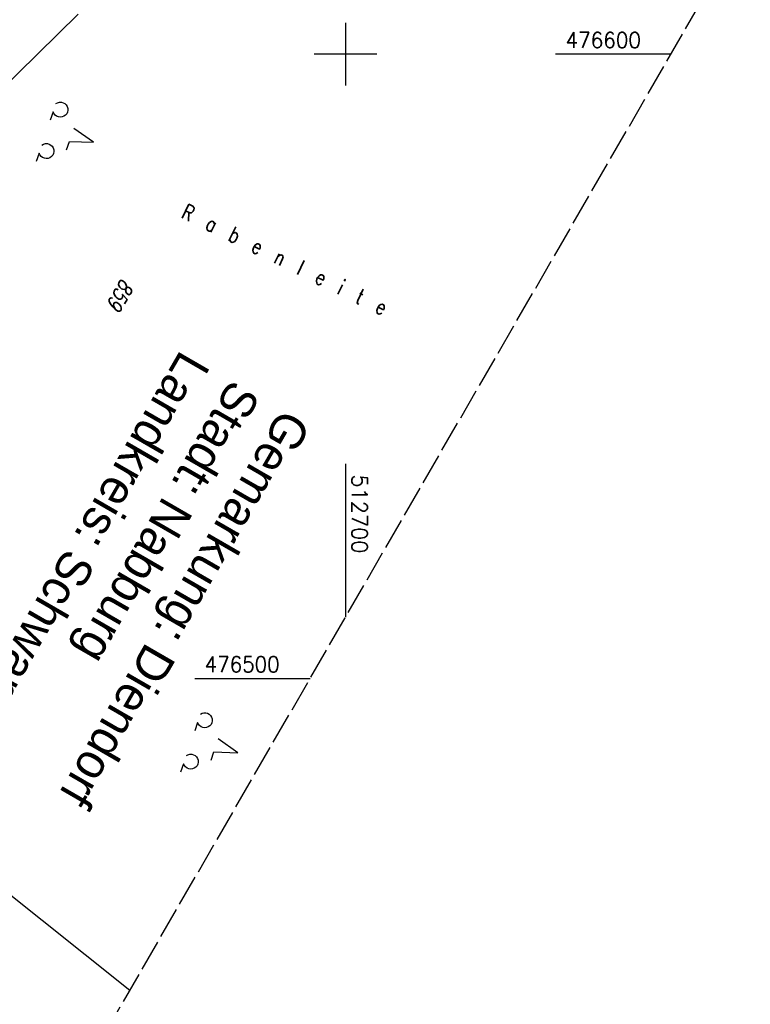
# Model space of a CAD drawing. Extents: x 512293 to 513004, y 476235 to 477180.
# Tile 10 of 25: x 512648 to 512765, y 476448 to 476606. Entities that reach past the tile are written whole.
import ezdxf

# ---------------------------------------------------------------- set-up
doc = ezdxf.new("R2010")
doc.units = 0
doc.header["$LTSCALE"] = 10
doc.header["$MEASUREMENT"] = 0
doc.linetypes.add('LT00', pattern=[0])
doc.linetypes.add('LT14', pattern=[0.6, 0.5, -0.1])
doc.layers.get('0').update_dxf_attribs({"linetype": 'LT00'})
doc.layers.add('-BLATT_88-RAND', color=7, linetype='LT14', plot=False)
for name, color, linetype in [('DFK_BES-NAME', 255, 'LT00'), ('DFK_FLUR_NR', 250, 'LT00'), ('DFK_KATASTER', 250, 'LT00'), ('DFK_NUTZUNG', 250, 'LT00'), ('GRENZNAME', 250, 'Continuous'), ('V88_RASTER', 250, 'LT00')]:
    doc.layers.add(name, color=color, linetype=linetype)
doc.styles.get("Standard").update_dxf_attribs({"font": 'romans.shx'})
doc.styles.add('UNIR-H', font='unir_h.shx', dxfattribs={"width": 0.8})

# ---------------------------------------------------------------- blocks, each defined once
blk = doc.blocks.new('SYMB7201')
at = {"color": 0, "linetype": 'ByBlock'}
for p, q in [((0, 0.385), (-0.11, 0.015)), ((-0.255, -0.385), (-0.115, -0.385)), ((0.445, -0.385), (0.585, -0.385))]:
    blk.add_line(p, q, dxfattribs=at)
for points in [[(0.25, 0.015), (0.11, 0.015), (0, 0.385)], [(-0.393816, -0.383308), (-0.416239, -0.362945), (-0.432849, -0.337617), (-0.442589, -0.308936), (-0.444836, -0.27873), (-0.439449, -0.248923), (-0.426769, -0.221415), (-0.407606, -0.197958), (-0.38318, -0.180047), (-0.355047, -0.168823), (-0.325, -0.165), (-0.294953, -0.168823), (-0.26682, -0.180047), (-0.242394, -0.197959), (-0.223231, -0.221415), (-0.210551, -0.248923), (-0.205164, -0.27873), (-0.207411, -0.308936), (-0.21715, -0.337617), (-0.233761, -0.362945), (-0.256184, -0.383308)], [(0.306185, -0.383308), (0.283761, -0.362945), (0.267151, -0.337617), (0.257411, -0.308936), (0.255164, -0.27873), (0.260552, -0.248923), (0.273231, -0.221415), (0.292394, -0.197958), (0.31682, -0.180047), (0.344953, -0.168823), (0.375, -0.165), (0.405047, -0.168823), (0.43318, -0.180047), (0.457606, -0.197959), (0.476769, -0.221415), (0.489449, -0.248923), (0.494836, -0.27873), (0.492589, -0.308936), (0.48285, -0.337617), (0.466239, -0.362945), (0.443816, -0.383308)]]:
    blk.add_lwpolyline(points, dxfattribs=at)

msp = doc.modelspace()

# ---------------------------------------------------------------- linework, layer by layer
at = {"layer": '-BLATT_88-RAND'}
msp.add_lwpolyline([(512755.75, 477179.71), (512292.82, 476378.88), (512541.3, 476235.25), (513004.22, 477036.08), (512755.75, 477179.71)], dxfattribs=at)
at = {"layer": 'DFK_KATASTER'}
for p, q in [((512616.14, 476566.12), (512657.17, 476606.43)), ((512634.42, 476474.75), (512665.46, 476450.04))]:
    msp.add_line(p, q, dxfattribs=at)
at = {"layer": 'V88_RASTER'}
for p, q in [((512700, 476605), (512700, 476595)), ((512705, 476600), (512695, 476600)), ((512752.14, 476600), (512733.64, 476600)), ((512700, 476534.35), (512700, 476509.8)), ((512675.84, 476500), (512694.34, 476500))]:
    msp.add_line(p, q, dxfattribs=at)

# ---------------------------------------------------------------- block references
at = {"layer": 'DFK_NUTZUNG', "xscale": 10, "yscale": 10, "zscale": 10, "rotation": 251.28826}
for p in [(512655.98, 476587.11), (512679.11, 476489.29)]:
    msp.add_blockref('SYMB7201', p, dxfattribs=at)

# ---------------------------------------------------------------- texts
at = {"layer": 'DFK_BES-NAME', "width": 0.75}
msp.add_text('R  a  b  e  n  l  e  i  t  e', height=2.5, rotation=-26.0055, dxfattribs=at).set_placement((512673.52, 476573.88))
at = {"layer": 'DFK_FLUR_NR', "oblique": 13.754, "width": 0.75}
msp.add_text('859', height=2.5, rotation=239.9697, dxfattribs=at).set_placement((512664.16, 476564.2))
at = {"layer": 'GRENZNAME', "insert": (512694.62, 476540.65), "char_height": 5.6, "width": 89.3696, "attachment_point": 1, "rotation": 239.9697, "style": 'UNIR-H'}
msp.add_mtext('{\\W1;Gemarkung: Diendorf\\PStadt: Nabburg\\PLandkreis: Schwandorf}', dxfattribs=at)
at = {"layer": 'V88_RASTER'}
for s, rotation, width, p in [(' 476600', 359.9978, 0.941, (512733.64, 476601)), (' 512700', 270.0009, 0.983, (512701, 476534.35)), (' 476500', 359.9978, 0.934, (512675.84, 476501))]:
    msp.add_text(s, height=2.5, rotation=rotation, dxfattribs=dict(at, width=width)).set_placement(p)

doc.saveas('drawing.dxf')
